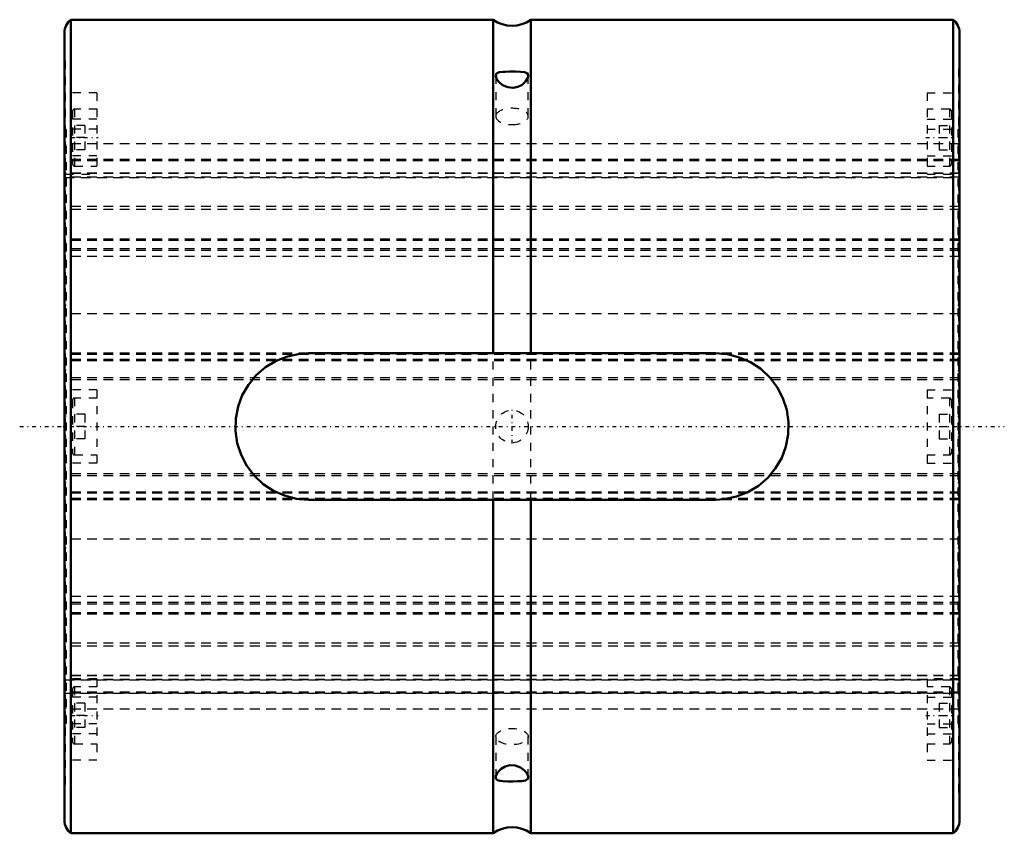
# Model space of a CAD drawing. Header units: millimetres. Extents: x -6 to 116, y -50 to 50.
import ezdxf

# ---------------------------------------------------------------- set-up
doc = ezdxf.new("R2010")
doc.units = ezdxf.units.MM
doc.linetypes.add('Center', pattern=[1.5, 0.45, -0.5, 0.05, -0.5])
doc.linetypes.add('Dashed', pattern=[2, 1, -1])
for name, color, linetype, lineweight in [('2d ConnectionPoints', 7, 'Continuous', 50), ('AM_0', 7, 'Continuous', 50), ('AM_7', 7, 'Center', 25), ('AM_9', 6, 'Dashed', 25)]:
    doc.layers.add(name, color=color, linetype=linetype, lineweight=lineweight)

# ---------------------------------------------------------------- blocks, each defined once
blk = doc.blocks.new('1_70X_cylinder_0_in_SLS701110_00__4')
at = {"layer": 'AM_0'}
for p, q in [((52.67, 50), (0.8, 50)), ((0.8, 50), (0.8, -50)), ((52.67, 50), (52.67, 9)), ((109.2, 50), (57.33, 50)), ((57.33, 50), (57.33, 9)), ((109.2, 50), (109.2, -50)), ((0, 48.4), (0, -48.4)), ((110, 48.4), (110, -48.4)), ((30, 9), (80, 9)), ((80, -9), (30, -9)), ((52.67, -9), (52.67, -50)), ((57.33, -9), (57.33, -50)), ((0.8, -50), (52.67, -50)), ((57.33, -50), (109.2, -50))]:
    blk.add_line(p, q, dxfattribs=at)
for points in [[(53.93, 43.6), (53.42, 43.53), (53.09, 43.37), (53, 43.12)], [(57, 43.12), (56.99, 43.21), (56.85, 43.42), (56.55, 43.54), (56.04, 43.6), (55.39, 43.62), (54.74, 43.62), (54.17, 43.61), (53.93, 43.6)], [(53, 43.12), (53, 43.08), (53.11, 42.74), (53.37, 42.36), (53.83, 41.97), (54.47, 41.69), (55.13, 41.62), (55.71, 41.74), (56.23, 42.01), (56.67, 42.41), (56.95, 42.86), (57, 43.12)], [(30, -9), (28.5, -8.87), (27.05, -8.5), (25.68, -7.89), (24.43, -7.07), (23.33, -6.04), (22.41, -4.84), (21.7, -3.49), (21.23, -2.03), (21.02, -0.54), (21.05, 0.97), (21.34, 2.44), (21.86, 3.84), (22.61, 5.13), (23.56, 6.29), (24.71, 7.28), (26.01, 8.06), (27.42, 8.62), (28.91, 8.93), (30, 9)], [(80, 9), (81.5, 8.87), (82.95, 8.5), (84.32, 7.89), (85.57, 7.07), (86.67, 6.04), (87.59, 4.84), (88.3, 3.49), (88.77, 2.03), (88.98, 0.54), (88.95, -0.97), (88.66, -2.44), (88.14, -3.84), (87.39, -5.13), (86.44, -6.29), (85.29, -7.28), (83.99, -8.06), (82.58, -8.62), (81.09, -8.93), (80, -9)], [(57, -43.12), (56.99, -43.01), (56.85, -42.66), (56.55, -42.28), (56.05, -41.9), (55.39, -41.65), (54.74, -41.63), (54.18, -41.79), (53.67, -42.08), (53.26, -42.5), (53.02, -42.95), (53, -43.12)], [(53, -43.12), (53.03, -43.27), (53.2, -43.45), (53.54, -43.56), (53.93, -43.6)], [(53.93, -43.6), (54.49, -43.62), (55.12, -43.62), (55.7, -43.61), (56.22, -43.59), (56.67, -43.51), (56.95, -43.32), (57, -43.12)]]:
    blk.add_lwpolyline(points, dxfattribs=at)
for centre, radius, start, end in [((2, 48.4), 2, 126.8699, 180), ((55, 53.25), 4, 234.3734, 305.6266), ((108, 48.4), 2, 0, 53.1301), ((108, -48.4), 2, 306.8699, 360), ((2, -48.4), 2, 180, 233.1301), ((55, -53.25), 4, 54.3734, 125.6266)]:
    blk.add_arc(centre, radius, start, end, dxfattribs=at)
at = {"layer": 'AM_7'}
for p, q in [((0.85, 35.51), (4.15, 35.51)), ((105.85, 35.51), (109.15, 35.51)), ((55, -2.1), (55, 2.1)), ((-5.5, 0), (115.5, 0)), ((0.85, -35.51), (4.15, -35.51)), ((105.85, -35.51), (109.15, -35.51))]:
    blk.add_line(p, q, dxfattribs=at)
at = {"layer": 'AM_9'}
for p, q in [((0.1, 45), (0, 45)), ((0.1, 45), (0.1, -45)), ((109.9, -45), (109.9, 45)), ((110, 45), (109.9, 45)), ((53, 43.11), (53, 38.11)), ((57, 38.11), (57, 43.1)), ((4, 41.03), (0.1, 41.03)), ((4, 41.03), (4, 31.01)), ((106, 41.03), (106, 31.01)), ((106, 41.03), (109.9, 41.03)), ((1, 38.76), (1, 32.26)), ((1.25, 39.01), (1.25, 32.01)), ((4, 39.01), (1.25, 39.01)), ((108.75, 39.01), (106, 39.01)), ((108.75, 39.01), (108.75, 32.01)), ((109, 38.76), (109, 32.26)), ((4, 37.76), (0.1, 37.76)), ((106, 37.76), (109.9, 37.76)), ((4, 36.53), (0.1, 36.53)), ((0.2, 36.5), (0.1, 36.5)), ((0.2, 36.5), (0.2, -36.5)), ((2.5, 37.01), (1, 37.01)), ((2.5, 37.01), (2.5, 34.01)), ((106, 36.53), (109.9, 36.53)), ((107.5, 37.01), (109, 37.01)), ((107.5, 37.01), (107.5, 34.01)), ((109.8, 36.5), (109.9, 36.5)), ((109.8, 36.5), (109.8, -36.5)), ((2.5, 35.51), (1, 35.51)), ((107.5, 35.51), (109, 35.51)), ((0.2, 34.66), (0.1, 34.66)), ((109.8, 34.76), (0.2, 34.76)), ((2.5, 34.01), (1, 34.01)), ((107.5, 34.01), (109, 34.01)), ((109.8, 34.66), (109.9, 34.66)), ((4, 33.26), (0.1, 33.26)), ((109.8, 32.82), (0.2, 32.82)), ((109.8, 32.8), (0.2, 32.8)), ((109.8, 32.67), (0.2, 32.67)), ((106, 33.26), (109.9, 33.26)), ((0.2, 32.43), (0.1, 32.43)), ((0.2, 32.39), (0.1, 32.39)), ((1.25, 32.01), (4, 32.01)), ((106, 32.01), (108.75, 32.01)), ((109.8, 32.43), (109.9, 32.43)), ((109.8, 32.39), (109.9, 32.39)), ((0.2, 31.14), (0.1, 31.14)), ((0.1, 31.01), (4, 31.01)), ((109.8, 31.13), (0.2, 31.13)), ((109.8, 31.13), (0.2, 31.13)), ((109.8, 31.1), (0.2, 31.1)), ((109.8, 30.65), (0.2, 30.65)), ((109.8, 30.64), (0.2, 30.64)), ((0.2, 30.62), (109.8, 30.62)), ((106, 31.01), (109.9, 31.01)), ((109.9, 31.14), (109.8, 31.14)), ((0.2, 27.79), (0.1, 27.79)), ((109.8, 27.05), (0.2, 27.05)), ((109.8, 26.67), (0.2, 26.67)), ((109.8, 27.79), (109.9, 27.79)), ((109.8, 23.03), (0.2, 23.03)), ((0.2, 22.54), (0.1, 22.54)), ((109.8, 22.87), (0.2, 22.87)), ((109.8, 21.82), (0.2, 21.82)), ((109.8, 22.54), (109.9, 22.54)), ((0.2, 21.59), (0.1, 21.59)), ((109.8, 21.62), (0.2, 21.62)), ((109.8, 20.9), (0.2, 20.9)), ((109.8, 21.59), (109.9, 21.59)), ((0.2, 14.91), (0.1, 14.91)), ((109.8, 14.91), (109.9, 14.91)), ((109.8, 13.86), (0.2, 13.86)), ((0.2, 9.89), (0.1, 9.89)), ((109.8, 9.89), (109.9, 9.89)), ((109.8, 9.02), (0.2, 9.02)), ((109.8, 8.83), (0.2, 8.83)), ((52.67, -9), (52.67, 9)), ((57.33, -9), (57.33, 9)), ((109.8, 8.22), (0.2, 8.22)), ((109.8, 8.09), (0.2, 8.09)), ((0.2, 6.87), (0.1, 6.87)), ((109.8, 6.87), (109.9, 6.87)), ((109.8, 5.97), (0.2, 5.97)), ((109.8, 5.72), (0.2, 5.72)), ((4, 4.5), (0.1, 4.5)), ((4, 4.5), (4, -4.5)), ((106, 4.5), (106, -4.5)), ((106, 4.5), (109.9, 4.5)), ((1, 3.25), (1, -3.25)), ((1.25, 3.5), (1.25, -3.5)), ((4, 3.5), (1.25, 3.5)), ((108.75, 3.5), (106, 3.5)), ((108.75, 3.5), (108.75, -3.5)), ((109, 3.25), (109, -3.25)), ((0.2, 1.25), (0.1, 1.25)), ((2.5, 1.5), (1, 1.5)), ((2.5, 1.5), (2.5, -1.5)), ((107.5, 1.5), (109, 1.5)), ((107.5, 1.5), (107.5, -1.5)), ((109.8, 1.25), (109.9, 1.25)), ((2.5, 0), (1, 0)), ((107.5, 0), (109, 0)), ((0.1, -1.25), (0.2, -1.25)), ((2.5, -1.5), (1, -1.5)), ((107.5, -1.5), (109, -1.5)), ((109.8, -1.25), (109.9, -1.25)), ((1.25, -3.5), (4, -3.5)), ((106, -3.5), (108.75, -3.5)), ((4, -4.5), (0.1, -4.5)), ((106, -4.5), (109.9, -4.5)), ((109.8, -5.81), (0.2, -5.81)), ((0.2, -6.87), (0.1, -6.87)), ((109.8, -6.06), (0.2, -6.06)), ((109.8, -6.87), (109.9, -6.87)), ((109.8, -8.08), (0.2, -8.08)), ((109.8, -8.21), (0.2, -8.21)), ((109.8, -8.83), (0.2, -8.83)), ((109.8, -9.02), (0.2, -9.02)), ((0.2, -9.89), (0.1, -9.89)), ((109.8, -9.89), (109.9, -9.89)), ((109.8, -13.86), (0.2, -13.86)), ((0.2, -14.91), (0.1, -14.91)), ((109.8, -14.91), (109.9, -14.91)), ((0.2, -21.59), (0.1, -21.59)), ((109.8, -20.9), (0.2, -20.9)), ((109.8, -21.62), (0.2, -21.62)), ((109.8, -21.59), (109.9, -21.59)), ((0.2, -22.54), (0.1, -22.54)), ((109.8, -21.82), (0.2, -21.82)), ((109.8, -22.89), (0.2, -22.89)), ((109.8, -22.54), (109.9, -22.54)), ((109.8, -23.05), (0.2, -23.05)), ((109.8, -26.61), (0.2, -26.61)), ((0.2, -27.79), (0.1, -27.79)), ((109.8, -26.98), (0.2, -26.98)), ((109.8, -27.79), (109.9, -27.79)), ((4, -31.01), (0.1, -31.01)), ((0.1, -31.14), (0.2, -31.14)), ((109.8, -30.62), (0.2, -30.62)), ((109.8, -30.64), (0.2, -30.64)), ((109.8, -30.65), (0.2, -30.65)), ((109.8, -31.08), (0.2, -31.08)), ((109.8, -31.09), (0.2, -31.09)), ((109.8, -31.12), (0.2, -31.12)), ((0.2, -31.12), (109.8, -31.12)), ((4, -31.01), (4, -41.03)), ((109.9, -31.01), (106, -31.01)), ((106, -31.01), (106, -41.03)), ((109.8, -31.14), (109.9, -31.14)), ((0.2, -32.39), (0.1, -32.39)), ((0.2, -32.43), (0.1, -32.43)), ((109.8, -32.64), (0.2, -32.64)), ((1, -32.26), (1, -38.76)), ((1.25, -32.01), (1.25, -39.01)), ((4, -32.01), (1.25, -32.01)), ((108.75, -32.01), (106, -32.01)), ((108.75, -32.01), (108.75, -39.01)), ((109, -32.26), (109, -38.76)), ((109.8, -32.39), (109.9, -32.39)), ((109.8, -32.43), (109.9, -32.43)), ((4, -33.26), (0.1, -33.26)), ((109.8, -32.76), (0.2, -32.76)), ((0.2, -32.78), (109.8, -32.78)), ((106, -33.26), (109.9, -33.26)), ((0.2, -34.66), (0.1, -34.66)), ((109.8, -34.76), (0.2, -34.76)), ((2.5, -34.01), (1, -34.01)), ((2.5, -34.01), (2.5, -37.01)), ((107.5, -34.01), (109, -34.01)), ((107.5, -34.01), (107.5, -37.01)), ((109.8, -34.66), (109.9, -34.66)), ((2.5, -35.51), (1, -35.51)), ((107.5, -35.51), (109, -35.51)), ((0.2, -36.5), (0.1, -36.5)), ((4, -36.53), (0.1, -36.53)), ((2.5, -37.01), (1, -37.01)), ((106, -36.53), (109.9, -36.53)), ((107.5, -37.01), (109, -37.01)), ((109.8, -36.5), (109.9, -36.5)), ((4, -37.76), (0.1, -37.76)), ((53, -38.11), (53, -43.1)), ((57, -43.1), (57, -38.11)), ((106, -37.76), (109.9, -37.76)), ((1.25, -39.01), (4, -39.01)), ((106, -39.01), (108.75, -39.01)), ((4, -41.03), (0.1, -41.03)), ((106, -41.03), (109.9, -41.03)), ((0, -45), (0.1, -45)), ((109.9, -45), (110, -45))]:
    blk.add_line(p, q, dxfattribs=at)
blk.add_circle((55, 0), 2, dxfattribs=at)
for centre, start, end in [((1.25, 38.76), 90, 180), ((108.75, 38.76), 360, 90), ((1.25, 32.26), 180, 270), ((108.75, 32.26), 270, 0), ((1.25, 3.25), 90, 180), ((108.75, 3.25), 360, 90), ((1.25, -3.25), 180, 270), ((108.75, -3.25), 270, 0), ((1.25, -32.26), 90, 180), ((108.75, -32.26), 360, 90), ((1.25, -38.76), 180, 270), ((108.75, -38.76), 270, 0)]:
    blk.add_arc(centre, 0.25, start, end, dxfattribs=at)
for start_param, end_param in [(4.712389, 9.424778), (3.141593, 4.712389)]:
    blk.add_ellipse((55, 38.11), major_axis=(2, 0), ratio=0.5, start_param=start_param, end_param=end_param, dxfattribs=at)
blk.add_ellipse((55, -38.11), major_axis=(-2, 0), ratio=0.5, dxfattribs=at)
blk = doc.blocks.new('2_70_X110__0_in_SLS701110_00__4')
at = {"layer": 'AM_9'}
for p, q in [((110, 34.76), (0, 34.76)), ((110, 32.82), (0, 32.82)), ((110, 32.8), (0, 32.8)), ((110, 32.67), (0, 32.67)), ((110, 31.13), (0, 31.13)), ((110, 31.13), (0, 31.13)), ((110, 31.1), (0, 31.1)), ((110, 30.65), (0, 30.65)), ((110, 30.64), (0, 30.64)), ((0, 30.62), (110, 30.62)), ((110, 27.05), (0, 27.05)), ((110, 26.67), (0, 26.67)), ((110, 23.03), (0, 23.03)), ((110, 22.87), (0, 22.87)), ((110, 21.82), (0, 21.82)), ((110, 21.62), (0, 21.62)), ((110, 20.9), (0, 20.9)), ((110, 13.86), (0, 13.86)), ((110, 9.02), (0, 9.02)), ((110, 8.83), (0, 8.83)), ((110, 8.22), (0, 8.22)), ((110, 8.09), (0, 8.09)), ((110, 5.97), (0, 5.97)), ((110, 5.72), (0, 5.72)), ((110, -5.81), (0, -5.81)), ((110, -6.06), (0, -6.06)), ((110, -8.08), (0, -8.08)), ((110, -8.21), (0, -8.21)), ((110, -8.83), (0, -8.83)), ((110, -9.02), (0, -9.02)), ((110, -13.86), (0, -13.86)), ((110, -20.9), (0, -20.9)), ((110, -21.62), (0, -21.62)), ((110, -21.82), (0, -21.82)), ((110, -22.89), (0, -22.89)), ((110, -23.05), (0, -23.05)), ((110, -26.61), (0, -26.61)), ((110, -26.98), (0, -26.98)), ((110, -30.62), (0, -30.62)), ((110, -30.64), (0, -30.64)), ((110, -30.65), (0, -30.65)), ((110, -31.08), (0, -31.08)), ((110, -31.09), (0, -31.09)), ((110, -31.12), (0, -31.12)), ((0, -31.12), (110, -31.12)), ((110, -32.64), (0, -32.64)), ((110, -32.76), (0, -32.76)), ((0, -32.78), (110, -32.78)), ((110, -34.76), (0, -34.76))]:
    blk.add_line(p, q, dxfattribs=at)

msp = doc.modelspace()

# ---------------------------------------------------------------- linework, layer by layer
at = {"layer": '2d ConnectionPoints'}
msp.add_point((0, 0), dxfattribs=at)

# ---------------------------------------------------------------- block references
for name in ['1_70X_cylinder_0_in_SLS701110_00__4', '2_70_X110__0_in_SLS701110_00__4']:
    msp.add_blockref(name, (0, 0))

doc.saveas('drawing.dxf')
